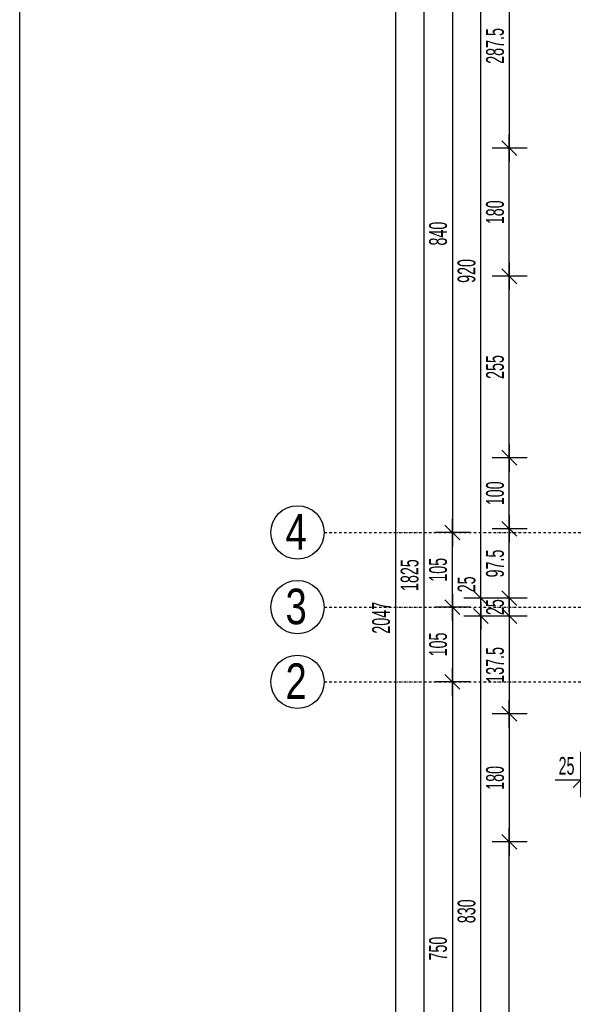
# Model space of a CAD drawing. Header units: millimetres. Extents: x 4959 to 18685, y -2779 to 1721.
# Tile 27 of 41: x 14482 to 15260, y -820 to 564. Entities that reach past the tile are written whole.
import ezdxf

# ---------------------------------------------------------------- set-up
doc = ezdxf.new("R2010")
doc.units = ezdxf.units.MM
doc.header["$LTSCALE"] = 10
doc.linetypes.add('MO', pattern=[0.7, 0.35, -0.17, 0.01, -0.17])
for name, color, linetype in [('BA_wym', 1, 'Continuous'), ('BD_osm', 1, 'MO'), ('BD_txs', 2, 'Continuous'), ('BD_wic', 1, 'Continuous')]:
    doc.layers.add(name, color=color, linetype=linetype)
doc.styles.add('BIKTS', font='bikromsw.shx', dxfattribs={"width": 0.8})
doc.styles.add('BIKWYM', font='bikromsw.shx', dxfattribs={"width": 0.6})
doc.dimstyles.new('BA_KR_100_cm', dxfattribs={"dimtxt": 25, "dimasz": 1.666667, "dimexe": 24, "dimexo": 0, "dimgap": 0, "dimtad": 0, "dimdec": 1, "dimrnd": 0.5, "dimzin": 9, "dimdsep": 46, "dimtxsty": 'BIKWYM', "dimblk": 'WYM-KR', "dimcen": 0, "dimdle": 20, "dimclrd": 256, "dimclre": 256, "dimclrt": 2, "dimadec": 0, "dimazin": 0, "dimtfac": 0.033333, "dimtdec": 1, "dimtmove": 0, "dimatfit": 3, "dimldrblk": 'WYM-KR', "dimfxl": 25, "dimfxlon": 1, "dimtvp": 0.8, "dimtolj": 1, "dimarcsym": 0})

# ---------------------------------------------------------------- blocks, each defined once
blk = doc.blocks.new('WYM-KR')
at = {"linetype": 'ByBlock'}
blk.add_line((11.52, 0), (-11.52, 0), dxfattribs=at)
at = {"color": 7, "linetype": 'ByBlock'}
blk.add_line((6.24, 6.24), (-6.24, -6.24), dxfattribs=at)
blk = doc.blocks.new('*D358')
at = {"layer": 'BA_wym', "lineweight": -2}
for p, q in [((15195, 670.6), (15146, 670.6)), ((15170, 668.9), (15170, 384.8)), ((15195, 383.1), (15146, 383.1))]:
    blk.add_line(p, q, dxfattribs=at)
at = {"layer": 'Defpoints', "color": 0}
for p in [(15210, 670.6), (15170, 383.1), (15210, 383.1)]:
    blk.add_point(p, dxfattribs=at)
at = {"layer": 'BA_wym', "lineweight": -2, "xscale": 1.666666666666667, "yscale": 1.666666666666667, "zscale": 1.666666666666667}
for p, rotation in [((15170, 670.6), 90), ((15170, 383.1), 270)]:
    blk.add_blockref('WYM-KR', p, dxfattribs=dict(at, rotation=rotation))
at = {"layer": 'BA_wym', "color": 2, "insert": (15150, 526.9), "char_height": 25, "attachment_point": 5, "rotation": 90, "style": 'BIKWYM'}
blk.add_mtext('\\A1;287.5', dxfattribs=at)
blk = doc.blocks.new('*D359')
at = {"layer": 'BA_wym', "lineweight": -2}
for p, q in [((15195, 383.1), (15146, 383.1)), ((15170, 204.8), (15170, 381.4)), ((15195, 203.1), (15146, 203.1))]:
    blk.add_line(p, q, dxfattribs=at)
at = {"layer": 'Defpoints', "color": 0}
for p in [(15170, 383.1), (15210, 383.1), (15210, 203.1)]:
    blk.add_point(p, dxfattribs=at)
at = {"layer": 'BA_wym', "lineweight": -2, "xscale": 1.666666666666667, "yscale": 1.666666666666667, "zscale": 1.666666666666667}
for p, rotation in [((15170, 383.1), 90), ((15170, 203.1), 270)]:
    blk.add_blockref('WYM-KR', p, dxfattribs=dict(at, rotation=rotation))
at = {"layer": 'BA_wym', "color": 2, "insert": (15150, 293.1), "char_height": 25, "attachment_point": 5, "rotation": 90, "style": 'BIKWYM'}
blk.add_mtext('\\A1;180', dxfattribs=at)
blk = doc.blocks.new('*D360')
at = {"layer": 'BA_wym', "lineweight": -2}
for p, q in [((15195, 203.1), (15146, 203.1)), ((15170, -50.2), (15170, 201.4)), ((15195, -51.9), (15146, -51.9))]:
    blk.add_line(p, q, dxfattribs=at)
at = {"layer": 'Defpoints', "color": 0}
for p in [(15170, 203.1), (15210, 203.1), (15210, -51.9)]:
    blk.add_point(p, dxfattribs=at)
at = {"layer": 'BA_wym', "lineweight": -2, "xscale": 1.666666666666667, "yscale": 1.666666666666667, "zscale": 1.666666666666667}
for p, rotation in [((15170, 203.1), 90), ((15170, -51.9), 270)]:
    blk.add_blockref('WYM-KR', p, dxfattribs=dict(at, rotation=rotation))
at = {"layer": 'BA_wym', "color": 2, "insert": (15150, 75.6), "char_height": 25, "attachment_point": 5, "rotation": 90, "style": 'BIKWYM'}
blk.add_mtext('\\A1;255', dxfattribs=at)
blk = doc.blocks.new('*D361')
at = {"layer": 'BA_wym', "lineweight": -2}
for p, q in [((15195, -51.9), (15146, -51.9)), ((15170, -150.2), (15170, -53.6)), ((15195, -151.9), (15146, -151.9))]:
    blk.add_line(p, q, dxfattribs=at)
at = {"layer": 'Defpoints', "color": 0}
for p in [(15170, -51.9), (15210, -51.9), (15210, -151.9)]:
    blk.add_point(p, dxfattribs=at)
at = {"layer": 'BA_wym', "lineweight": -2, "xscale": 1.666666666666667, "yscale": 1.666666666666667, "zscale": 1.666666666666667}
for p, rotation in [((15170, -51.9), 90), ((15170, -151.9), 270)]:
    blk.add_blockref('WYM-KR', p, dxfattribs=dict(at, rotation=rotation))
at = {"layer": 'BA_wym', "color": 2, "insert": (15150, -101.9), "char_height": 25, "attachment_point": 5, "rotation": 90, "style": 'BIKWYM'}
blk.add_mtext('\\A1;100', dxfattribs=at)
blk = doc.blocks.new('*D362')
at = {"layer": 'BA_wym', "lineweight": -2}
for p, q in [((15195, -151.9), (15146, -151.9)), ((15170, -247.7), (15170, -153.6)), ((15195, -249.4), (15146, -249.4))]:
    blk.add_line(p, q, dxfattribs=at)
at = {"layer": 'Defpoints', "color": 0}
for p in [(15170, -151.9), (15210, -151.9), (15210, -249.4)]:
    blk.add_point(p, dxfattribs=at)
at = {"layer": 'BA_wym', "lineweight": -2, "xscale": 1.666666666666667, "yscale": 1.666666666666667, "zscale": 1.666666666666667}
for p, rotation in [((15170, -151.9), 90), ((15170, -249.4), 270)]:
    blk.add_blockref('WYM-KR', p, dxfattribs=dict(at, rotation=rotation))
at = {"layer": 'BA_wym', "color": 2, "insert": (15150, -200.6), "char_height": 25, "attachment_point": 5, "rotation": 90, "style": 'BIKWYM'}
blk.add_mtext('\\A1;97.5', dxfattribs=at)
blk = doc.blocks.new('*D363')
at = {"layer": 'BA_wym', "lineweight": -2}
for p, q in [((15170, -247.7), (15170, -246.1)), ((15195, -249.4), (15146, -249.4)), ((15170, -249.4), (15170, -274.4)), ((15195, -274.4), (15146, -274.4)), ((15170, -276.1), (15170, -277.7))]:
    blk.add_line(p, q, dxfattribs=at)
at = {"layer": 'Defpoints', "color": 0}
for p in [(15210, -249.4), (15170, -274.4), (15210, -274.4)]:
    blk.add_point(p, dxfattribs=at)
at = {"layer": 'BA_wym', "lineweight": -2, "xscale": 1.666666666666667, "yscale": 1.666666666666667, "zscale": 1.666666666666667}
for p, rotation in [((15170, -249.4), 270), ((15170, -274.4), 90)]:
    blk.add_blockref('WYM-KR', p, dxfattribs=dict(at, rotation=rotation))
at = {"layer": 'BA_wym', "color": 2, "insert": (15150, -261.9), "char_height": 25, "attachment_point": 5, "rotation": 90, "style": 'BIKWYM'}
blk.add_mtext('\\A1;25', dxfattribs=at)
blk = doc.blocks.new('*D364')
at = {"layer": 'BA_wym', "lineweight": -2}
for p, q in [((15195, -274.4), (15146, -274.4)), ((15170, -276.1), (15170, -410.2)), ((15195, -411.9), (15146, -411.9))]:
    blk.add_line(p, q, dxfattribs=at)
at = {"layer": 'Defpoints', "color": 0}
for p in [(15210, -274.4), (15170, -411.9), (15210, -411.9)]:
    blk.add_point(p, dxfattribs=at)
at = {"layer": 'BA_wym', "lineweight": -2, "xscale": 1.666666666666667, "yscale": 1.666666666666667, "zscale": 1.666666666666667}
for p, rotation in [((15170, -274.4), 90), ((15170, -411.9), 270)]:
    blk.add_blockref('WYM-KR', p, dxfattribs=dict(at, rotation=rotation))
at = {"layer": 'BA_wym', "color": 2, "insert": (15150, -343.1), "char_height": 25, "attachment_point": 5, "rotation": 90, "style": 'BIKWYM'}
blk.add_mtext('\\A1;137.5', dxfattribs=at)
blk = doc.blocks.new('*D365')
at = {"layer": 'BA_wym', "lineweight": -2}
for p, q in [((15195, -411.9), (15146, -411.9)), ((15170, -413.6), (15170, -590.2)), ((15195, -591.9), (15146, -591.9))]:
    blk.add_line(p, q, dxfattribs=at)
at = {"layer": 'Defpoints', "color": 0}
for p in [(15210, -411.9), (15170, -591.9), (15210, -591.9)]:
    blk.add_point(p, dxfattribs=at)
at = {"layer": 'BA_wym', "lineweight": -2, "xscale": 1.666666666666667, "yscale": 1.666666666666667, "zscale": 1.666666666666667}
for p, rotation in [((15170, -411.9), 90), ((15170, -591.9), 270)]:
    blk.add_blockref('WYM-KR', p, dxfattribs=dict(at, rotation=rotation))
at = {"layer": 'BA_wym', "color": 2, "insert": (15150, -501.9), "char_height": 25, "attachment_point": 5, "rotation": 90, "style": 'BIKWYM'}
blk.add_mtext('\\A1;180', dxfattribs=at)
blk = doc.blocks.new('*D366')
at = {"layer": 'BA_wym', "lineweight": -2}
for p, q in [((15195, -591.9), (15146, -591.9)), ((15170, -1273.7), (15170, -593.6)), ((15195, -1275.4), (15146, -1275.4))]:
    blk.add_line(p, q, dxfattribs=at)
at = {"layer": 'Defpoints', "color": 0}
for p in [(15170, -591.9), (15210, -591.9), (15210, -1275.4)]:
    blk.add_point(p, dxfattribs=at)
at = {"layer": 'BA_wym', "lineweight": -2, "xscale": 1.666666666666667, "yscale": 1.666666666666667, "zscale": 1.666666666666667}
for p, rotation in [((15170, -591.9), 90), ((15170, -1275.4), 270)]:
    blk.add_blockref('WYM-KR', p, dxfattribs=dict(at, rotation=rotation))
at = {"layer": 'BA_wym', "color": 2, "insert": (15150, -933.6), "char_height": 25, "attachment_point": 5, "rotation": 90, "style": 'BIKWYM'}
blk.add_mtext('\\A1;683.5', dxfattribs=at)
blk = doc.blocks.new('*D369')
at = {"layer": 'BA_wym', "lineweight": -2}
for p, q in [((15155, 670.6), (15106, 670.6)), ((15130, -247.7), (15130, 668.9)), ((15155, -249.4), (15106, -249.4))]:
    blk.add_line(p, q, dxfattribs=at)
at = {"layer": 'Defpoints', "color": 0}
for p in [(15130, 670.6), (15170, 670.6), (15170, -249.4)]:
    blk.add_point(p, dxfattribs=at)
at = {"layer": 'BA_wym', "lineweight": -2, "xscale": 1.666666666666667, "yscale": 1.666666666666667, "zscale": 1.666666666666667}
for p, rotation in [((15130, 670.6), 90), ((15130, -249.4), 270)]:
    blk.add_blockref('WYM-KR', p, dxfattribs=dict(at, rotation=rotation))
at = {"layer": 'BA_wym', "color": 2, "insert": (15110, 210.6), "char_height": 25, "attachment_point": 5, "rotation": 90, "style": 'BIKWYM'}
blk.add_mtext('\\A1;920', dxfattribs=at)
blk = doc.blocks.new('*D370')
at = {"layer": 'BA_wym', "lineweight": -2}
for p, q in [((15130, -247.7), (15130, -213.7)), ((15155, -249.4), (15106, -249.4)), ((15130, -274.4), (15130, -249.4)), ((15155, -274.4), (15106, -274.4)), ((15130, -276.1), (15130, -277.7))]:
    blk.add_line(p, q, dxfattribs=at)
at = {"layer": 'Defpoints', "color": 0}
for p in [(15130, -249.4), (15170, -249.4), (15170, -274.4)]:
    blk.add_point(p, dxfattribs=at)
at = {"layer": 'BA_wym', "lineweight": -2, "xscale": 1.666666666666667, "yscale": 1.666666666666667, "zscale": 1.666666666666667}
for p, rotation in [((15130, -249.4), 270), ((15130, -274.4), 90)]:
    blk.add_blockref('WYM-KR', p, dxfattribs=dict(at, rotation=rotation))
at = {"layer": 'BA_wym', "color": 2, "insert": (15110, -229.9), "char_height": 25, "attachment_point": 5, "rotation": 90, "style": 'BIKWYM'}
blk.add_mtext('\\A1;25', dxfattribs=at)
blk = doc.blocks.new('*D371')
at = {"layer": 'BA_wym', "lineweight": -2}
for p, q in [((15155, -274.4), (15106, -274.4)), ((15130, -1102.7), (15130, -276.1)), ((15155, -1104.4), (15106, -1104.4))]:
    blk.add_line(p, q, dxfattribs=at)
at = {"layer": 'Defpoints', "color": 0}
for p in [(15130, -274.4), (15170, -274.4), (15170, -1104.4)]:
    blk.add_point(p, dxfattribs=at)
at = {"layer": 'BA_wym', "lineweight": -2, "xscale": 1.666666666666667, "yscale": 1.666666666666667, "zscale": 1.666666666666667}
for p, rotation in [((15130, -274.4), 90), ((15130, -1104.4), 270)]:
    blk.add_blockref('WYM-KR', p, dxfattribs=dict(at, rotation=rotation))
at = {"layer": 'BA_wym', "color": 2, "insert": (15110, -689.4), "char_height": 25, "attachment_point": 5, "rotation": 90, "style": 'BIKWYM'}
blk.add_mtext('\\A1;830', dxfattribs=at)
blk = doc.blocks.new('*D375')
at = {"layer": 'BA_wym', "lineweight": -2}
for p, q in [((15115, 683.1), (15066, 683.1)), ((15090, 681.4), (15090, -155.2)), ((15115, -156.9), (15066, -156.9))]:
    blk.add_line(p, q, dxfattribs=at)
at = {"layer": 'Defpoints', "color": 0}
for p in [(15130, 683.1), (15090, -156.9), (15130, -156.9)]:
    blk.add_point(p, dxfattribs=at)
at = {"layer": 'BA_wym', "lineweight": -2, "xscale": 1.666666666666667, "yscale": 1.666666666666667, "zscale": 1.666666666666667}
for p, rotation in [((15090, 683.1), 90), ((15090, -156.9), 270)]:
    blk.add_blockref('WYM-KR', p, dxfattribs=dict(at, rotation=rotation))
at = {"layer": 'BA_wym', "color": 2, "insert": (15070, 263.1), "char_height": 25, "attachment_point": 5, "rotation": 90, "style": 'BIKWYM'}
blk.add_mtext('\\A1;840', dxfattribs=at)
blk = doc.blocks.new('*D376')
at = {"layer": 'BA_wym', "lineweight": -2}
for p, q in [((15115, -156.9), (15066, -156.9)), ((15090, -260.2), (15090, -158.6)), ((15115, -261.9), (15066, -261.9))]:
    blk.add_line(p, q, dxfattribs=at)
at = {"layer": 'Defpoints', "color": 0}
for p in [(15090, -156.9), (15130, -156.9), (15130, -261.9)]:
    blk.add_point(p, dxfattribs=at)
at = {"layer": 'BA_wym', "lineweight": -2, "xscale": 1.666666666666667, "yscale": 1.666666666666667, "zscale": 1.666666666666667}
for p, rotation in [((15090, -156.9), 90), ((15090, -261.9), 270)]:
    blk.add_blockref('WYM-KR', p, dxfattribs=dict(at, rotation=rotation))
at = {"layer": 'BA_wym', "color": 2, "insert": (15070, -209.4), "char_height": 25, "attachment_point": 5, "rotation": 90, "style": 'BIKWYM'}
blk.add_mtext('\\A1;105', dxfattribs=at)
blk = doc.blocks.new('*D377')
at = {"layer": 'BA_wym', "lineweight": -2}
for p, q in [((15115, -261.9), (15066, -261.9)), ((15090, -263.6), (15090, -365.2)), ((15115, -366.9), (15066, -366.9))]:
    blk.add_line(p, q, dxfattribs=at)
at = {"layer": 'Defpoints', "color": 0}
for p in [(15130, -261.9), (15090, -366.9), (15130, -366.9)]:
    blk.add_point(p, dxfattribs=at)
at = {"layer": 'BA_wym', "lineweight": -2, "xscale": 1.666666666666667, "yscale": 1.666666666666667, "zscale": 1.666666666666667}
for p, rotation in [((15090, -261.9), 90), ((15090, -366.9), 270)]:
    blk.add_blockref('WYM-KR', p, dxfattribs=dict(at, rotation=rotation))
at = {"layer": 'BA_wym', "color": 2, "insert": (15070, -314.4), "char_height": 25, "attachment_point": 5, "rotation": 90, "style": 'BIKWYM'}
blk.add_mtext('\\A1;105', dxfattribs=at)
blk = doc.blocks.new('*D378')
at = {"layer": 'BA_wym', "lineweight": -2}
for p, q in [((15115, -366.9), (15066, -366.9)), ((15090, -368.6), (15090, -1115.2)), ((15115, -1116.9), (15066, -1116.9))]:
    blk.add_line(p, q, dxfattribs=at)
at = {"layer": 'Defpoints', "color": 0}
for p in [(15130, -366.9), (15090, -1116.9), (15130, -1116.9)]:
    blk.add_point(p, dxfattribs=at)
at = {"layer": 'BA_wym', "lineweight": -2, "xscale": 1.666666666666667, "yscale": 1.666666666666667, "zscale": 1.666666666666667}
for p, rotation in [((15090, -366.9), 90), ((15090, -1116.9), 270)]:
    blk.add_blockref('WYM-KR', p, dxfattribs=dict(at, rotation=rotation))
at = {"layer": 'BA_wym', "color": 2, "insert": (15070, -741.9), "char_height": 25, "attachment_point": 5, "rotation": 90, "style": 'BIKWYM'}
blk.add_mtext('\\A1;750', dxfattribs=at)
blk = doc.blocks.new('*D381')
at = {"layer": 'BA_wym', "lineweight": -2}
for p, q in [((15075, 695.6), (15026, 695.6)), ((15050, 693.9), (15050, -1127.7)), ((15075, -1129.4), (15026, -1129.4))]:
    blk.add_line(p, q, dxfattribs=at)
at = {"layer": 'Defpoints', "color": 0}
for p in [(15090, 695.6), (15050, -1129.4), (15090, -1129.4)]:
    blk.add_point(p, dxfattribs=at)
at = {"layer": 'BA_wym', "lineweight": -2, "xscale": 1.666666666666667, "yscale": 1.666666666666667, "zscale": 1.666666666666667}
for p, rotation in [((15050, 695.6), 90), ((15050, -1129.4), 270)]:
    blk.add_blockref('WYM-KR', p, dxfattribs=dict(at, rotation=rotation))
at = {"layer": 'BA_wym', "color": 2, "insert": (15030, -216.9), "char_height": 25, "attachment_point": 5, "rotation": 90, "style": 'BIKWYM'}
blk.add_mtext('\\A1;1825', dxfattribs=at)
blk = doc.blocks.new('*D383')
at = {"layer": 'BA_wym', "lineweight": -2}
for p, q in [((15035, 746.6), (14986, 746.6)), ((15010, 744.9), (15010, -1298.7)), ((15035, -1300.4), (14986, -1300.4))]:
    blk.add_line(p, q, dxfattribs=at)
at = {"layer": 'Defpoints', "color": 0}
for p in [(15050, 746.6), (15010, -1300.4), (15050, -1300.4)]:
    blk.add_point(p, dxfattribs=at)
at = {"layer": 'BA_wym', "lineweight": -2, "xscale": 1.666666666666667, "yscale": 1.666666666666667, "zscale": 1.666666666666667}
for p, rotation in [((15010, 746.6), 90), ((15010, -1300.4), 270)]:
    blk.add_blockref('WYM-KR', p, dxfattribs=dict(at, rotation=rotation))
at = {"layer": 'BA_wym', "color": 2, "insert": (14990, -276.9), "char_height": 25, "attachment_point": 5, "rotation": 90, "style": 'BIKWYM'}
blk.add_mtext('\\A1;2047', dxfattribs=at)
blk = doc.blocks.new('*D419')
at = {"layer": 'BA_wym', "lineweight": -2}
for p, q in [((15270, -465.1), (15270, -529.1)), ((15295, -465.1), (15295, -529.1)), ((15268.3, -505.1), (15234.2, -505.1)), ((15270, -505.1), (15295, -505.1)), ((15296.6, -505.1), (15298.3, -505.1))]:
    blk.add_line(p, q, dxfattribs=at)
at = {"layer": 'Defpoints', "color": 0}
for p in [(15270, -291.5), (15295, -291.5), (15295, -505.1)]:
    blk.add_point(p, dxfattribs=at)
at = {"layer": 'BA_wym', "lineweight": -2, "xscale": 1.666666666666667, "yscale": 1.666666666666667, "zscale": 1.666666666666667}
blk.add_blockref('WYM-KR', (15270, -505.1), dxfattribs=at)
at = {"layer": 'BA_wym', "lineweight": -2, "xscale": 1.666666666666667, "yscale": 1.666666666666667, "zscale": 1.666666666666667, "rotation": 180}
blk.add_blockref('WYM-KR', (15295, -505.1), dxfattribs=at)
at = {"layer": 'BA_wym', "color": 2, "insert": (15250.4, -485.1), "char_height": 25, "attachment_point": 5, "style": 'BIKWYM'}
blk.add_mtext('\\A1;25', dxfattribs=at)

msp = doc.modelspace()

# ---------------------------------------------------------------- linework, layer by layer
at = {"layer": 'BD_osm'}
for points in [[(14909.96, -156.89), (18234.96, -156.89)], [(14909.96, -261.89), (18234.96, -261.89)], [(14909.96, -366.89), (18234.96, -366.89)]]:
    msp.add_lwpolyline(points, dxfattribs=at)
at = {"layer": 'BD_wic', "color": 5}
msp.add_lwpolyline([(14482.16, 1497.78), (18684.72, 1497.78), (18684.72, -2278.36), (14482.16, -2278.36)], close=True, dxfattribs=at)
at = {"layer": 'BD_wic'}
for centre in [(14872.46, -156.89), (14872.46, -261.89), (14872.46, -366.89)]:
    msp.add_circle(centre, 37.5, dxfattribs=at)

# ---------------------------------------------------------------- texts
at = {"layer": 'BD_txs', "style": 'BIKTS', "width": 0.8}
for s, p in [('4', (14855.65, -180.95)), ('3', (14855.65, -285.95)), ('2', (14855.65, -390.95))]:
    msp.add_text(s, height=50, dxfattribs=at).set_placement(p)

# ---------------------------------------------------------------- dimensions: what is measured, and where the dimension line sits
at = {"layer": 'BA_wym'}
for base, p1, p2, picture, middle in [((15009.96, -1300.39), (15049.96, 746.61), (15049.96, -1300.39), '*D383', (14989.96, -276.89)), ((15049.96, -1129.39), (15089.96, 695.61), (15089.96, -1129.39), '*D381', (15029.96, -216.89)), ((15089.96, -156.89), (15129.96, 683.11), (15129.96, -156.89), '*D375', (15069.96, 263.11)), ((15129.96, 670.61), (15169.96, -249.39), (15169.96, 670.61), '*D369', (15109.96, 210.61)), ((15169.96, 383.11), (15209.96, 670.61), (15209.96, 383.11), '*D358', (15149.96, 526.86)), ((15169.96, 383.11), (15209.96, 203.11), (15209.96, 383.11), '*D359', (15149.96, 293.11)), ((15169.96, 203.11), (15209.96, -51.89), (15209.96, 203.11), '*D360', (15149.96, 75.61)), ((15169.96, -51.89), (15209.96, -151.89), (15209.96, -51.89), '*D361', (15149.96, -101.89)), ((15089.96, -156.89), (15129.96, -261.89), (15129.96, -156.89), '*D376', (15069.96, -209.39)), ((15169.96, -151.89), (15209.96, -249.39), (15209.96, -151.89), '*D362', (15149.96, -200.64)), ((15129.96, -249.39), (15169.96, -274.39), (15169.96, -249.39), '*D370', (15109.96, -229.86)), ((15089.96, -366.89), (15129.96, -261.89), (15129.96, -366.89), '*D377', (15069.96, -314.39)), ((15129.96, -274.39), (15169.96, -1104.39), (15169.96, -274.39), '*D371', (15109.96, -689.39)), ((15169.96, -411.89), (15209.96, -274.39), (15209.96, -411.89), '*D364', (15149.96, -343.14)), ((15089.96, -1116.89), (15129.96, -366.89), (15129.96, -1116.89), '*D378', (15069.96, -741.89)), ((15169.96, -591.89), (15209.96, -411.89), (15209.96, -591.89), '*D365', (15149.96, -501.89)), ((15169.96, -591.89), (15209.96, -1275.39), (15209.96, -591.89), '*D366', (15149.96, -933.64))]:
    dim = msp.add_linear_dim(base=base, p1=p1, p2=p2, angle=90, dimstyle='BA_KR_100_cm', override={"dimatfit": 1}, dxfattribs=at)
    dim.commit()
    dim.dimension.update_dxf_attribs({"geometry": picture, "text_midpoint": middle})
dim = msp.add_linear_dim(base=(15169.96, -274.39), p1=(15209.96, -249.39), p2=(15209.96, -274.39), angle=90, dimstyle='BA_KR_100_cm', override={"dimatfit": 1}, dxfattribs=at)
dim.commit()
dim.dimension.update_dxf_attribs({"geometry": '*D363', "text_midpoint": (15169.96, -261.89), "dimtype": 160})
dim = msp.add_linear_dim(base=(15294.96, -505.08), p1=(15269.96, -291.45), p2=(15294.96, -291.45), dimstyle='BA_KR_100_cm', override={"dimatfit": 1, "dimfxl": 40}, dxfattribs=at)
dim.commit()
dim.dimension.update_dxf_attribs({"geometry": '*D419', "text_midpoint": (15250.44, -505.08), "dimtype": 160})

doc.saveas('drawing.dxf')
